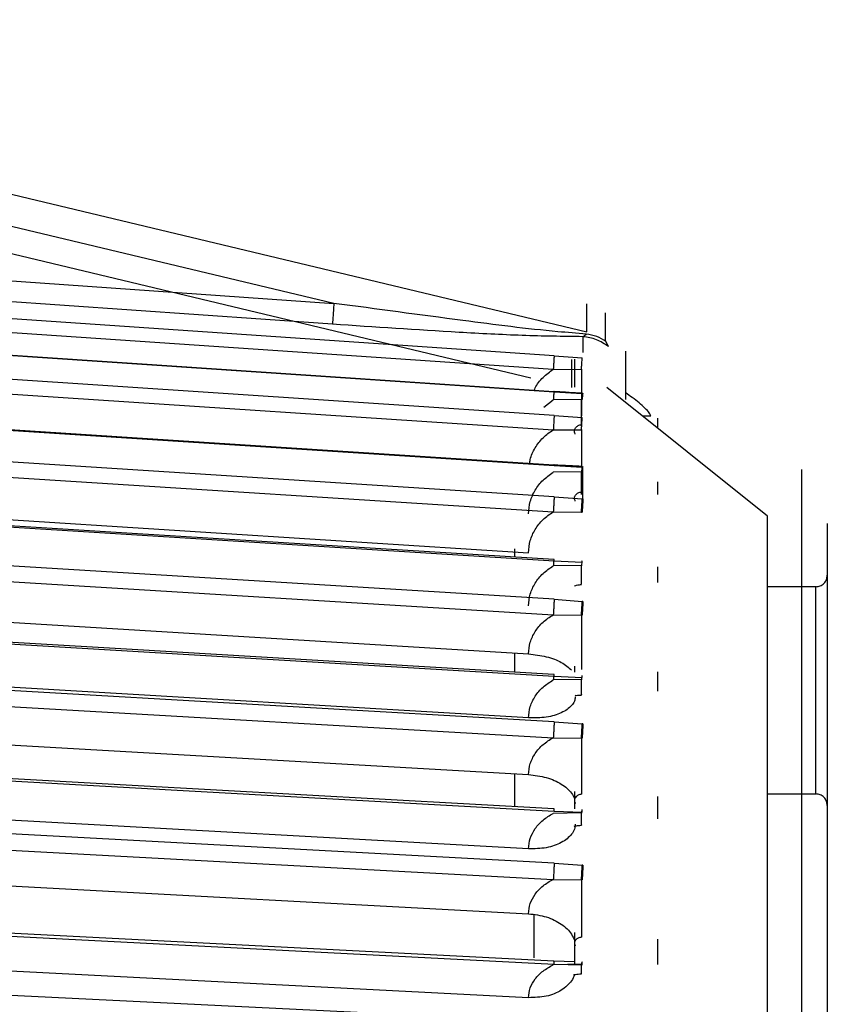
# Model space of a CAD drawing. Header units: millimetres. Extents: x -98 to 75, y -122 to 122.
# Tile 16 of 16: x 33 to 69, y 79 to 121. Entities that reach past the tile are written whole.
import ezdxf

# ---------------------------------------------------------------- set-up
doc = ezdxf.new("R2010")
doc.units = ezdxf.units.MM

msp = doc.modelspace()

# ---------------------------------------------------------------- linework, layer by layer
at = {"color": 7, "linetype": 'Continuous', "lineweight": 25}
for p, q in [((1.41, 121.446), (58.15, 107.887)), ((47.156, 109.12), (1.319, 120.022)), ((0.8, 119.009), (55.713, 105.892)), ((1.281, 112.328), (47.156, 109.12)), ((47.093, 108.214), (3.785, 111.246)), ((56.725, 106.848), (6.664, 110.237)), ((9.413, 109.456), (56.691, 106.256)), ((18.872, 107.81), (56.725, 105.28)), ((57.977, 107.672), (58.124, 107.788)), ((57.977, 107.672), (57.977, 106.987)), ((58.981, 107.462), (58.96, 107.502)), ((59.088, 107.244), (58.981, 107.462)), ((59.839, 104.942), (59.839, 107.048)), ((56.725, 104.254), (18.872, 106.753)), ((56.725, 106.848), (57.948, 106.758)), ((57.613, 106.7), (57.613, 105.479)), ((18.837, 106.127), (56.691, 103.628)), ((56.691, 106.256), (57.913, 106.252)), ((57.913, 106.252), (57.942, 106.251)), ((56.725, 105.28), (57.948, 105.209)), ((66, 99.878), (59.016, 105.466)), ((56.281, 104.604), (56.691, 104.928)), ((57.913, 104.939), (56.691, 104.928)), ((57.942, 104.938), (57.913, 104.939)), ((57.977, 105.207), (57.948, 105.209)), ((18.872, 104.527), (56.725, 102.072)), ((56.725, 104.254), (57.948, 104.162)), ((60.553, 104.236), (60.925, 104.236)), ((56.691, 103.628), (57.913, 103.621)), ((57.913, 103.621), (57.942, 103.62)), ((56.725, 100.716), (18.872, 103.129)), ((18.837, 102.474), (56.691, 100.061)), ((56.725, 102.072), (57.948, 102.007)), ((57.977, 102.005), (57.948, 102.007)), ((57.977, 100.622), (57.977, 102.005)), ((57.913, 101.794), (56.691, 101.781)), ((57.942, 101.793), (57.913, 101.794)), ((57.913, 101.793), (57.913, 101.467)), ((13.67, 100.958), (55.614, 98.285)), ((56.725, 100.716), (57.948, 100.624)), ((57.977, 100.622), (57.948, 100.624)), ((18.872, 100.297), (56.725, 97.94)), ((56.691, 100.061), (57.913, 100.052)), ((57.913, 100.052), (57.942, 100.051)), ((56.725, 96.266), (18.872, 98.571)), ((55, 98.457), (55, 98.094)), ((18.837, 97.894), (56.691, 95.589)), ((57.913, 97.727), (56.691, 97.711)), ((56.725, 97.94), (57.948, 97.881)), ((57.942, 97.726), (57.913, 97.727)), ((8.932, 96.734), (55.614, 93.891)), ((68.1, 96.807), (66, 96.807)), ((56.725, 96.266), (57.948, 96.174)), ((57.977, 96.172), (57.948, 96.174)), ((56.691, 95.589), (57.913, 95.577)), ((57.913, 95.577), (57.942, 95.575)), ((18.872, 95.158), (56.725, 92.921)), ((55.614, 91.11), (0.8, 94.349)), ((55, 93.929), (55, 93.095)), ((57.613, 93.354), (57.613, 93.103)), ((56.725, 90.944), (18.872, 93.121)), ((56.725, 92.921), (57.948, 92.869)), ((18.837, 92.427), (56.691, 90.25)), ((57.913, 92.775), (56.691, 92.757)), ((57.942, 92.774), (57.913, 92.775)), ((5.017, 91.557), (55.614, 88.648)), ((56.725, 90.944), (57.948, 90.853)), ((57.977, 90.851), (57.948, 90.853)), ((56.691, 90.25), (57.913, 90.236)), ((57.913, 90.236), (57.942, 90.234)), ((18.872, 89.158), (56.725, 87.061)), ((55.614, 85.418), (0.8, 88.455)), ((57.613, 87.916), (57.613, 87.16)), ((66, 87.807), (68.1, 87.807)), ((57.913, 86.983), (56.691, 86.963)), ((56.725, 87.061), (57.948, 87.016)), ((57.942, 86.982), (57.913, 86.983)), ((56.725, 84.799), (18.872, 86.827)), ((18.837, 86.123), (56.691, 84.095)), ((2.633, 85.44), (55.614, 82.601)), ((56.725, 84.799), (57.948, 84.709)), ((57.977, 84.707), (57.948, 84.709)), ((56.691, 84.095), (57.913, 84.078)), ((57.913, 84.078), (57.942, 84.076)), ((55.839, 82.576), (55.839, 80.691)), ((18.872, 82.35), (56.725, 80.412)), ((55.614, 78.953), (0.8, 81.76)), ((57.613, 81.782), (57.613, 80.386)), ((57.613, 80.517), (56.717, 80.544)), ((57.913, 80.403), (56.691, 80.381)), ((56.725, 80.412), (57.948, 80.375)), ((56.725, 77.885), (18.872, 79.747))]:
    msp.add_line(p, q, dxfattribs=at)
at = {"color": 7, "linetype": 'Continuous', "lineweight": 25, "flags": 128}
for points in [[(56.721, 105.284), (38.386, 106.51), (18.871, 107.814)], [(56.72, 102.096), (38.385, 103.285), (18.87, 104.551)], [(56.72, 97.987), (38.384, 99.128), (18.87, 100.343)], [(56.718, 92.993), (38.383, 94.077), (18.865, 95.23)], [(56.717, 87.161), (38.382, 88.177), (18.864, 89.259)], [(56.716, 80.544), (38.381, 81.483), (18.863, 82.482)]]:
    msp.add_lwpolyline(points, dxfattribs=at)
at = {"color": 7, "linetype": 'Continuous', "lineweight": 25}
for points, knots in [([(47.156, 109.12), (47.148, 109.007), (47.132, 108.779), (47.114, 108.512), (47.1, 108.309), (47.096, 108.246), (47.093, 108.214)], [0, 0, 0, 0, 0.2472209, 0.5, 0.7527791, 1, 1, 1, 1]), ([(58.124, 107.788), (57.714, 107.82), (55.979, 107.955), (52.251, 108.442), (49.018, 108.872), (47.156, 109.12)], [0, 0, 0, 0, 0.116014, 0.490604, 1, 1, 1, 1]), ([(57.977, 107.672), (57.103, 107.684), (55.357, 107.708), (51.675, 107.908), (48.926, 108.092), (47.093, 108.214)], [0, 0, 0, 0, 0.250235, 0.500305, 1, 1, 1, 1]), ([(56.725, 106.848), (56.725, 106.829), (56.724, 106.799), (56.72, 106.714), (56.716, 106.634), (56.71, 106.543), (56.702, 106.416), (56.695, 106.319), (56.691, 106.256)], [0, 0, 0, 0, 0.239393, 0.36832, 0.5, 0.63168, 0.760607, 1, 1, 1, 1]), ([(57.913, 106.252), (57.917, 106.309), (57.926, 106.426), (57.936, 106.584), (57.945, 106.706), (57.947, 106.741), (57.948, 106.758)], [0, 0, 0, 0, 0.242184, 0.5, 0.757816, 1, 1, 1, 1]), ([(55.862, 105.342), (55.876, 105.377), (55.959, 105.588), (56.232, 105.919), (56.538, 106.144), (56.691, 106.256)], [0, 0, 0, 0, 0.092388, 0.545973, 1, 1, 1, 1]), ([(56.725, 105.28), (56.725, 105.29), (56.724, 105.306), (56.72, 105.276), (56.716, 105.235), (56.71, 105.174), (56.702, 105.078), (56.695, 104.987), (56.691, 104.928)], [0, 0, 0, 0, 0.2393933, 0.3683198, 0.5, 0.6316802, 0.7606067, 1, 1, 1, 1]), ([(57.942, 105.217), (57.756, 105.227), (57.349, 105.25), (56.942, 105.272), (56.721, 105.284)], [0, 0, 0, 0, 0.456428, 1, 1, 1, 1]), ([(57.941, 105.21), (57.94, 105.202), (57.936, 105.183), (57.926, 105.087), (57.917, 104.987), (57.913, 104.939)], [0, 0, 0, 0, 0.252141, 0.637761, 1, 1, 1, 1]), ([(57.948, 105.209), (57.947, 105.221), (57.946, 105.238), (57.942, 105.216), (57.941, 105.21)], [0, 0, 0, 0, 0.730738, 1, 1, 1, 1]), ([(57.977, 105.207), (57.976, 105.216), (57.973, 105.236), (57.965, 105.187), (57.954, 105.087), (57.946, 104.986), (57.942, 104.938)], [0, 0, 0, 0, 0.242193, 0.5, 0.757807, 1, 1, 1, 1]), ([(60.925, 104.236), (60.911, 104.275), (60.883, 104.356), (60.615, 104.629), (60.259, 104.934), (59.934, 105.161), (59.839, 105.228)], [0, 0, 0, 0, 0.196667, 0.414648, 0.828301, 1, 1, 1, 1]), ([(56.725, 104.254), (56.725, 104.229), (56.724, 104.191), (56.72, 104.097), (56.716, 104.011), (56.71, 103.915), (56.702, 103.785), (56.695, 103.69), (56.691, 103.628)], [0, 0, 0, 0, 0.239393, 0.36832, 0.5, 0.63168, 0.760607, 1, 1, 1, 1]), ([(57.913, 103.621), (57.917, 103.678), (57.926, 103.795), (57.936, 103.961), (57.945, 104.095), (57.947, 104.14), (57.948, 104.162)], [0, 0, 0, 0, 0.242184, 0.5, 0.757816, 1, 1, 1, 1]), ([(55.667, 102.165), (55.673, 102.221), (55.7, 102.459), (55.892, 102.849), (56.224, 103.302), (56.535, 103.519), (56.691, 103.628)], [0, 0, 0, 0, 0.093976, 0.39535, 0.697528, 1, 1, 1, 1]), ([(57.648, 103.433), (57.64, 103.449), (57.619, 103.493), (57.609, 103.569), (57.623, 103.646), (57.656, 103.714), (57.704, 103.77), (57.769, 103.813), (57.84, 103.84), (57.889, 103.843), (57.913, 103.845)], [0, 0, 0, 0, 0.096083, 0.250137, 0.392059, 0.499978, 0.633592, 0.761397, 0.883494, 1, 1, 1, 1]), ([(57.913, 103.621), (57.913, 103.392), (57.913, 102.934), (57.913, 102.369), (57.913, 102.121), (57.913, 102.035)], [0, 0, 0, 0, 0.396108, 0.7922161, 1, 1, 1, 1]), ([(56.725, 102.072), (56.725, 102.089), (56.724, 102.114), (56.721, 102.099), (56.72, 102.095)], [0, 0, 0, 0, 0.688186, 1, 1, 1, 1]), ([(57.941, 102.034), (57.755, 102.043), (57.348, 102.064), (56.941, 102.085), (56.72, 102.096)], [0, 0, 0, 0, 0.457036, 1, 1, 1, 1]), ([(57.935, 102.003), (57.932, 101.98), (57.925, 101.932), (57.917, 101.841), (57.913, 101.794)], [0, 0, 0, 0, 0.491704, 1, 1, 1, 1]), ([(57.948, 102.007), (57.947, 102.021), (57.945, 102.049), (57.939, 102.039), (57.935, 102.006), (57.935, 102.003)], [0, 0, 0, 0, 0.462592, 0.955042, 1, 1, 1, 1]), ([(57.977, 102.005), (57.976, 102.02), (57.973, 102.05), (57.965, 102.019), (57.954, 101.933), (57.946, 101.838), (57.942, 101.793)], [0, 0, 0, 0, 0.242193, 0.5, 0.757807, 1, 1, 1, 1]), ([(55.614, 99.973), (55.629, 100.154), (55.66, 100.514), (55.888, 101.016), (56.225, 101.46), (56.536, 101.674), (56.691, 101.781)], [0, 0, 0, 0, 0.251101, 0.50021, 0.749983, 1, 1, 1, 1]), ([(56.725, 100.716), (56.725, 100.686), (56.724, 100.639), (56.72, 100.536), (56.716, 100.446), (56.71, 100.347), (56.702, 100.215), (56.695, 100.122), (56.691, 100.061)], [0, 0, 0, 0, 0.239393, 0.36832, 0.5, 0.63168, 0.760607, 1, 1, 1, 1]), ([(57.648, 100.528), (57.64, 100.545), (57.619, 100.586), (57.609, 100.659), (57.623, 100.733), (57.656, 100.797), (57.704, 100.851), (57.769, 100.893), (57.84, 100.918), (57.889, 100.921), (57.913, 100.923)], [0, 0, 0, 0, 0.096083, 0.250137, 0.392059, 0.499978, 0.633592, 0.761397, 0.883494, 1, 1, 1, 1]), ([(57.913, 100.052), (57.917, 100.108), (57.926, 100.224), (57.936, 100.396), (57.945, 100.541), (57.947, 100.597), (57.948, 100.624)], [0, 0, 0, 0, 0.2421843, 0.5, 0.7578157, 1, 1, 1, 1]), ([(57.977, 100.622), (57.976, 100.595), (57.973, 100.539), (57.965, 100.394), (57.954, 100.223), (57.946, 100.107), (57.942, 100.051)], [0, 0, 0, 0, 0.242193, 0.5, 0.757807, 1, 1, 1, 1]), ([(55.614, 98.285), (55.629, 98.462), (55.66, 98.816), (55.888, 99.31), (56.225, 99.747), (56.536, 99.957), (56.691, 100.061)], [0, 0, 0, 0, 0.251101, 0.50021, 0.749983, 1, 1, 1, 1]), ([(56.719, 97.986), (56.718, 97.98), (56.715, 97.968), (56.71, 97.924), (56.702, 97.848), (56.695, 97.765), (56.691, 97.711)], [0, 0, 0, 0, 0.19393, 0.406217, 0.614065, 1, 1, 1, 1]), ([(56.725, 97.94), (56.725, 97.961), (56.724, 97.993), (56.721, 97.995), (56.72, 97.987), (56.719, 97.986)], [0, 0, 0, 0, 0.6304695, 0.9700122, 1, 1, 1, 1]), ([(55.614, 95.976), (55.629, 96.15), (55.66, 96.495), (55.888, 96.978), (56.225, 97.404), (56.536, 97.609), (56.691, 97.711)], [0, 0, 0, 0, 0.251101, 0.50021, 0.749983, 1, 1, 1, 1]), ([(57.948, 97.881), (57.947, 97.901), (57.945, 97.942), (57.936, 97.928), (57.926, 97.857), (57.917, 97.77), (57.913, 97.727)], [0, 0, 0, 0, 0.242184, 0.5, 0.757816, 1, 1, 1, 1]), ([(57.913, 96.922), (57.913, 96.925), (57.913, 96.934), (57.913, 97.215), (57.913, 97.556), (57.913, 97.727)], [0, 0, 0, 0, 0.282285, 0.641143, 1, 1, 1, 1]), ([(57.613, 96.834), (57.622, 96.843), (57.635, 96.856), (57.749, 96.894), (57.858, 96.899), (57.913, 96.902)], [0, 0, 0, 0, 0.477464, 0.730895, 1, 1, 1, 1]), ([(56.725, 96.266), (56.725, 96.231), (56.724, 96.176), (56.72, 96.066), (56.716, 95.971), (56.71, 95.87), (56.702, 95.737), (56.695, 95.647), (56.691, 95.589)], [0, 0, 0, 0, 0.239393, 0.36832, 0.5, 0.63168, 0.760607, 1, 1, 1, 1]), ([(57.913, 95.577), (57.917, 95.632), (57.926, 95.746), (57.936, 95.922), (57.945, 96.077), (57.947, 96.142), (57.948, 96.174)], [0, 0, 0, 0, 0.2421843, 0.5, 0.7578157, 1, 1, 1, 1]), ([(57.977, 96.172), (57.976, 96.14), (57.973, 96.075), (57.965, 95.921), (57.954, 95.745), (57.946, 95.63), (57.942, 95.575)], [0, 0, 0, 0, 0.2421934, 0.5, 0.7578066, 1, 1, 1, 1]), ([(55.614, 93.891), (55.629, 94.061), (55.66, 94.399), (55.888, 94.871), (56.225, 95.288), (56.536, 95.489), (56.691, 95.589)], [0, 0, 0, 0, 0.251101, 0.50021, 0.749983, 1, 1, 1, 1]), ([(55.614, 93.891), (55.877, 93.86), (56.403, 93.799), (57.089, 93.536), (57.351, 93.298), (57.482, 93.179)], [0, 0, 0, 0, 0.333965, 0.666683, 1, 1, 1, 1]), ([(56.718, 92.991), (56.717, 92.989), (56.715, 92.983), (56.71, 92.951), (56.702, 92.885), (56.695, 92.807), (56.691, 92.757)], [0, 0, 0, 0, 0.148217, 0.372543, 0.592178, 1, 1, 1, 1]), ([(56.725, 92.921), (56.725, 92.948), (56.724, 92.989), (56.721, 93), (56.719, 92.993), (56.718, 92.991)], [0, 0, 0, 0, 0.57965, 0.891824, 1, 1, 1, 1]), ([(57.948, 92.869), (57.947, 92.894), (57.945, 92.946), (57.936, 92.948), (57.926, 92.894), (57.917, 92.814), (57.913, 92.775)], [0, 0, 0, 0, 0.242184, 0.5, 0.757816, 1, 1, 1, 1]), ([(55.614, 91.11), (55.629, 91.274), (55.66, 91.603), (55.888, 92.061), (56.225, 92.465), (56.536, 92.66), (56.691, 92.757)], [0, 0, 0, 0, 0.2511012, 0.5002105, 0.7499835, 1, 1, 1, 1]), ([(57.913, 92.13), (57.913, 92.118), (57.913, 92.09), (57.913, 92.309), (57.913, 92.62), (57.913, 92.775)], [0, 0, 0, 0, 0.265923, 0.632962, 1, 1, 1, 1]), ([(57.648, 92.023), (57.64, 91.958), (57.623, 91.825), (57.451, 91.579), (57.077, 91.314), (56.405, 91.111), (55.878, 91.11), (55.614, 91.11)], [0, 0, 0, 0, 0.123008, 0.251387, 0.500881, 0.750361, 1, 1, 1, 1]), ([(57.642, 92.103), (57.645, 92.097), (57.651, 92.081), (57.729, 92.095), (57.85, 92.097), (57.913, 92.099)], [0, 0, 0, 0, 0.210402, 0.59076, 1, 1, 1, 1]), ([(56.725, 90.944), (56.725, 90.904), (56.724, 90.842), (56.72, 90.725), (56.716, 90.627), (56.71, 90.524), (56.702, 90.393), (56.695, 90.306), (56.691, 90.25)], [0, 0, 0, 0, 0.239393, 0.36832, 0.5, 0.63168, 0.760607, 1, 1, 1, 1]), ([(57.913, 90.236), (57.917, 90.29), (57.926, 90.401), (57.936, 90.58), (57.945, 90.743), (57.947, 90.817), (57.948, 90.853)], [0, 0, 0, 0, 0.242184, 0.5, 0.757816, 1, 1, 1, 1]), ([(57.977, 90.851), (57.976, 90.815), (57.973, 90.741), (57.965, 90.578), (57.954, 90.399), (57.946, 90.288), (57.942, 90.234)], [0, 0, 0, 0, 0.242193, 0.5, 0.757807, 1, 1, 1, 1]), ([(55.614, 88.648), (55.629, 88.808), (55.66, 89.127), (55.888, 89.573), (56.225, 89.967), (56.536, 90.156), (56.691, 90.25)], [0, 0, 0, 0, 0.251101, 0.50021, 0.749983, 1, 1, 1, 1]), ([(55, 88.683), (55, 88.425), (55, 87.793), (55, 87.456), (55, 87.257)], [0, 0, 0, 0, 0.4084573, 1, 1, 1, 1]), ([(55.614, 88.648), (55.878, 88.615), (56.406, 88.551), (57.08, 88.25), (57.444, 87.914), (57.597, 87.68), (57.611, 87.59), (57.613, 87.578)], [0, 0, 0, 0, 0.278761, 0.556481, 0.834701, 0.977449, 1, 1, 1, 1]), ([(57.913, 87.789), (57.889, 87.787), (57.84, 87.784), (57.769, 87.758), (57.704, 87.717), (57.656, 87.663), (57.623, 87.598), (57.609, 87.524), (57.619, 87.45), (57.64, 87.408), (57.648, 87.392)], [0, 0, 0, 0, 0.11654, 0.238689, 0.366565, 0.500268, 0.608153, 0.74998, 0.903842, 1, 1, 1, 1]), ([(55.614, 85.418), (55.629, 85.573), (55.66, 85.88), (55.888, 86.31), (56.225, 86.689), (56.536, 86.871), (56.691, 86.963)], [0, 0, 0, 0, 0.251101, 0.50021, 0.749983, 1, 1, 1, 1]), ([(56.725, 87.061), (56.725, 87.093), (56.724, 87.143), (56.721, 87.164), (56.718, 87.16), (56.717, 87.159)], [0, 0, 0, 0, 0.534968, 0.8230779, 1, 1, 1, 1]), ([(57.948, 87.016), (57.947, 87.046), (57.945, 87.107), (57.936, 87.127), (57.926, 87.089), (57.917, 87.018), (57.913, 86.983)], [0, 0, 0, 0, 0.242184, 0.5, 0.757816, 1, 1, 1, 1]), ([(57.913, 86.467), (57.913, 86.458), (57.913, 86.418), (57.913, 86.573), (57.913, 86.847), (57.913, 86.983)], [0, 0, 0, 0, 0.118679, 0.559339, 1, 1, 1, 1]), ([(57.648, 86.499), (57.64, 86.424), (57.623, 86.27), (57.451, 85.982), (57.077, 85.673), (56.405, 85.43), (55.878, 85.422), (55.614, 85.418)], [0, 0, 0, 0, 0.123008, 0.251387, 0.500881, 0.750361, 1, 1, 1, 1]), ([(57.601, 86.42), (57.6, 86.414), (57.597, 86.393), (57.628, 86.409), (57.688, 86.419), (57.783, 86.438), (57.87, 86.441), (57.913, 86.443)], [0, 0, 0, 0, 0.077633, 0.321371, 0.554537, 0.779967, 1, 1, 1, 1]), ([(56.725, 84.799), (56.725, 84.754), (56.724, 84.685), (56.72, 84.563), (56.716, 84.462), (56.71, 84.359), (56.702, 84.229), (56.695, 84.148), (56.691, 84.095)], [0, 0, 0, 0, 0.239393, 0.36832, 0.5, 0.63168, 0.760607, 1, 1, 1, 1]), ([(57.913, 84.078), (57.917, 84.13), (57.926, 84.237), (57.936, 84.417), (57.945, 84.587), (57.947, 84.669), (57.948, 84.709)], [0, 0, 0, 0, 0.2421843, 0.5, 0.7578157, 1, 1, 1, 1]), ([(57.977, 84.707), (57.976, 84.668), (57.973, 84.585), (57.965, 84.416), (57.954, 84.235), (57.946, 84.128), (57.942, 84.076)], [0, 0, 0, 0, 0.2421934, 0.5, 0.7578066, 1, 1, 1, 1]), ([(55.614, 82.601), (55.629, 82.751), (55.66, 83.048), (55.888, 83.463), (56.225, 83.83), (56.536, 84.007), (56.691, 84.095)], [0, 0, 0, 0, 0.2511012, 0.5002105, 0.7499835, 1, 1, 1, 1]), ([(55.614, 82.601), (55.878, 82.568), (56.407, 82.501), (57.074, 82.166), (57.461, 81.791), (57.57, 81.538), (57.606, 81.452)], [0, 0, 0, 0, 0.285233, 0.5694, 0.85408, 1, 1, 1, 1]), ([(57.913, 81.576), (57.889, 81.575), (57.84, 81.572), (57.769, 81.548), (57.704, 81.508), (57.656, 81.457), (57.623, 81.396), (57.609, 81.325), (57.619, 81.256), (57.64, 81.216), (57.648, 81.2)], [0, 0, 0, 0, 0.11654, 0.238689, 0.366565, 0.500268, 0.608153, 0.74998, 0.903842, 1, 1, 1, 1]), ([(56.725, 80.412), (56.725, 80.449), (56.724, 80.507), (56.72, 80.541), (56.717, 80.542), (56.716, 80.542)], [0, 0, 0, 0, 0.495934, 0.763022, 1, 1, 1, 1]), ([(57.948, 80.375), (57.947, 80.41), (57.945, 80.48), (57.936, 80.517), (57.926, 80.496), (57.917, 80.434), (57.913, 80.403)], [0, 0, 0, 0, 0.2421843, 0.5, 0.7578157, 1, 1, 1, 1]), ([(55.614, 78.953), (55.629, 79.096), (55.66, 79.38), (55.888, 79.777), (56.225, 80.128), (56.536, 80.296), (56.691, 80.381)], [0, 0, 0, 0, 0.251101, 0.50021, 0.749983, 1, 1, 1, 1]), ([(57.913, 79.996), (57.913, 80.009), (57.913, 80.036), (57.913, 80.277), (57.913, 80.403)], [0, 0, 0, 0, 0.477731, 1, 1, 1, 1]), ([(57.609, 79.956), (57.608, 79.951), (57.594, 79.857), (57.441, 79.609), (57.08, 79.254), (56.405, 78.975), (55.877, 78.96), (55.614, 78.953)], [0, 0, 0, 0, 0.009263, 0.154293, 0.436146, 0.717983, 1, 1, 1, 1]), ([(57.564, 79.96), (57.57, 79.957), (57.583, 79.949), (57.652, 79.963), (57.76, 79.981), (57.863, 79.985), (57.913, 79.986)], [0, 0, 0, 0, 0.249816, 0.508006, 0.75701, 1, 1, 1, 1])]:
    msp.add_open_spline(points, degree=3, knots=knots, dxfattribs=at)
for points in [[(58.15, 107.887), (58.15, 108.241), (58.15, 108.949), (58.15, 109.05), (58.15, 109.101)], [(58.96, 107.502), (58.96, 107.855), (58.96, 108.56), (58.96, 108.661), (58.96, 108.712)], [(59.088, 107.244), (58.919, 107.357), (58.582, 107.584), (58.178, 107.643), (57.977, 107.672)], [(59.088, 107.244), (58.919, 107.357), (58.582, 107.584), (58.178, 107.643), (57.977, 107.672)], [(58.981, 107.462), (58.851, 107.543), (58.592, 107.706), (58.28, 107.761), (58.124, 107.788)], [(57.489, 106.688), (57.489, 106.636), (57.489, 106.534), (57.489, 105.823), (57.489, 105.468)], [(57.913, 106.252), (57.913, 106.022), (57.913, 105.561), (57.913, 104.945), (57.913, 104.459), (57.913, 104.31), (57.913, 104.236)], [(57.913, 103.845), (57.913, 103.812), (57.913, 103.746), (57.913, 103.949), (57.913, 104.344), (57.913, 104.741), (57.913, 104.939)], [(61.237, 103.738), (61.237, 103.805), (61.237, 103.939), (61.237, 104.066), (61.237, 104.129)], [(67.474, 101.901), (67.474, 101.806), (67.474, 101.617), (67.474, 100.092), (67.474, 97.673), (67.474, 94.295), (67.474, 90.013), (67.474, 84.864), (67.474, 78.897), (67.474, 72.171), (67.474, 64.749), (67.474, 56.704), (67.474, 48.113), (67.474, 39.058), (67.474, 29.628), (67.474, 19.912), (67.474, 10.004), (67.474, 0), (67.474, -10.004), (67.474, -19.912), (67.474, -29.628), (67.474, -39.058), (67.474, -48.113), (67.474, -56.704), (67.474, -64.749), (67.474, -72.171), (67.474, -78.897), (67.474, -84.864), (67.474, -90.013), (67.474, -94.295), (67.474, -97.673), (67.474, -100.092), (67.474, -101.617), (67.474, -101.806), (67.474, -101.901)], [(57.913, 100.923), (57.913, 100.868), (57.913, 100.759), (57.913, 100.897), (57.913, 101.235), (57.913, 101.608), (57.913, 101.794)], [(61.237, 100.82), (61.237, 100.912), (61.237, 101.096), (61.237, 101.274), (61.237, 101.363)], [(66, -99.878), (66, -99.786), (66, -99.6), (66, -98.105), (66, -95.734), (66, -92.423), (66, -88.227), (66, -83.179), (66, -77.331), (66, -70.738), (66, -63.464), (66, -55.579), (66, -47.158), (66, -38.283), (66, -29.04), (66, -19.517), (66, -9.806), (66, 0), (66, 9.806), (66, 19.517), (66, 29.04), (66, 38.283), (66, 47.158), (66, 55.579), (66, 63.464), (66, 70.738), (66, 77.331), (66, 83.179), (66, 88.227), (66, 92.423), (66, 95.734), (66, 98.105), (66, 99.6), (66, 99.786), (66, 99.878)], [(68.6, 99.558), (68.6, 99.466), (68.6, 99.281), (68.6, 97.791), (68.6, 95.427), (68.6, 92.127), (68.6, 87.944), (68.6, 82.913), (68.6, 77.083), (68.6, 70.511), (68.6, 63.261), (68.6, 55.4), (68.6, 47.007), (68.6, 38.16), (68.6, 28.947), (68.6, 19.454), (68.6, 9.774), (68.6, 0), (68.6, -9.774), (68.6, -19.454), (68.6, -28.947), (68.6, -38.16), (68.6, -47.007), (68.6, -55.4), (68.6, -63.261), (68.6, -70.511), (68.6, -77.083), (68.6, -82.913), (68.6, -87.944), (68.6, -92.127), (68.6, -95.427), (68.6, -97.791), (68.6, -99.281), (68.6, -99.466), (68.6, -99.558)], [(61.237, 96.988), (61.237, 97.104), (61.237, 97.338), (61.237, 97.565), (61.237, 97.679)], [(68.1, 96.807), (68.166, 96.814), (68.297, 96.829), (68.462, 96.945), (68.577, 97.11), (68.592, 97.241), (68.6, 97.307)], [(68.1, 87.807), (68.1, 87.874), (68.1, 88.01), (68.1, 89.05), (68.1, 90.538), (68.1, 92.307), (68.1, 94.076), (68.1, 95.563), (68.1, 96.604), (68.1, 96.739), (68.1, 96.807)], [(57.913, 95.577), (57.913, 95.351), (57.913, 94.901), (57.913, 94.214), (57.913, 93.605), (57.913, 93.339), (57.913, 93.206)], [(61.237, 92.277), (61.237, 92.418), (61.237, 92.698), (61.237, 92.973), (61.237, 93.111)], [(57.913, 90.236), (57.913, 90.016), (57.913, 89.577), (57.913, 88.88), (57.913, 88.239), (57.913, 87.939), (57.913, 87.789)], [(68.6, 87.307), (68.592, 87.372), (68.577, 87.503), (68.462, 87.669), (68.297, 87.784), (68.166, 87.799), (68.1, 87.807)], [(61.237, 86.731), (61.237, 86.894), (61.237, 87.219), (61.237, 87.539), (61.237, 87.699)], [(57.913, 84.078), (57.913, 83.866), (57.913, 83.442), (57.913, 82.74), (57.913, 82.075), (57.913, 81.743), (57.913, 81.576)], [(61.237, 80.4), (61.237, 80.583), (61.237, 80.95), (61.237, 81.312), (61.237, 81.493)]]:
    msp.add_open_spline(points, degree=3, dxfattribs=at)

doc.saveas('drawing.dxf')
